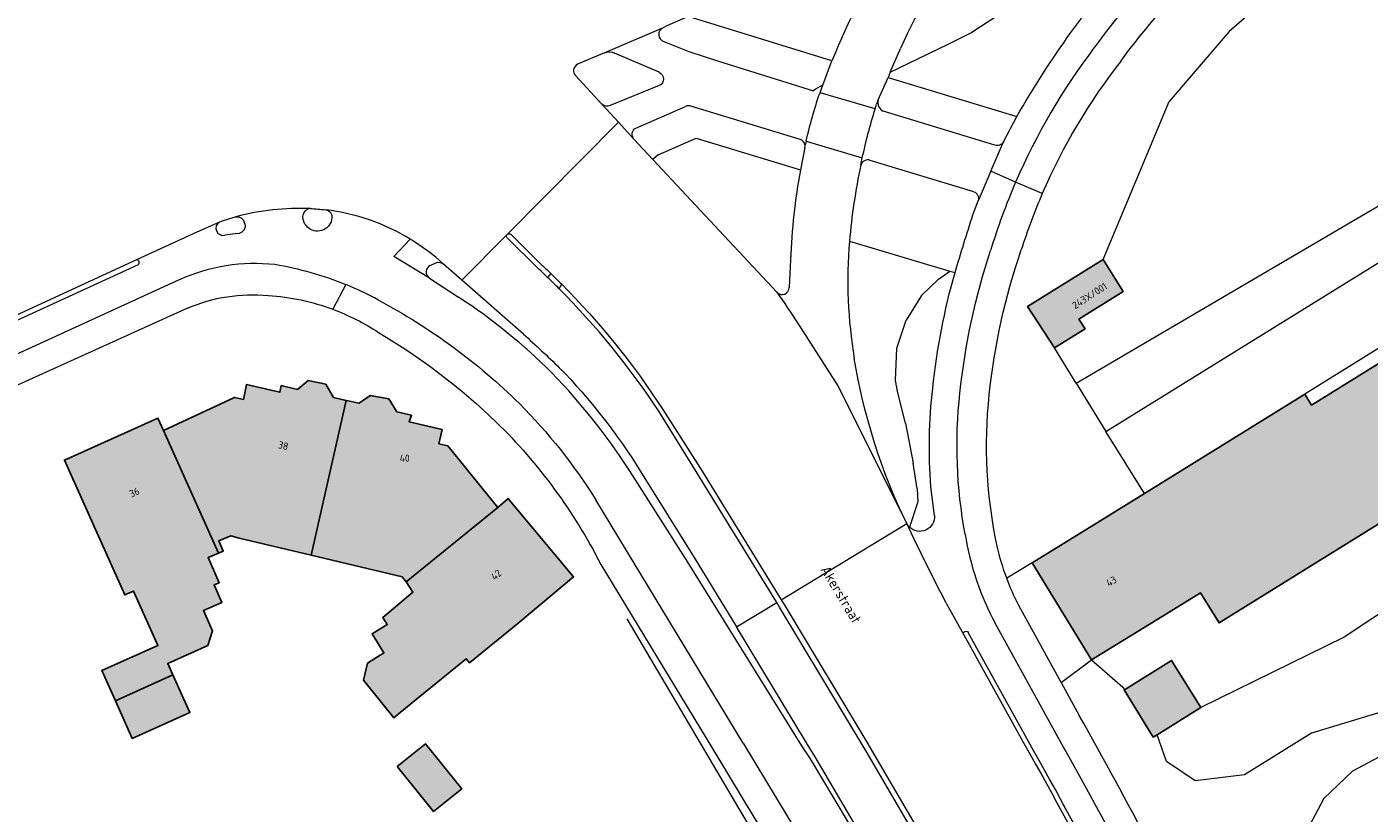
# Model space of a CAD drawing. Header units: metres. Extents: x 195286 to 196278, y 327273 to 327838.
# Tile 38 of 46: x 196052 to 196144, y 327641 to 327695. Entities that reach past the tile are written whole.
import ezdxf
from ezdxf.enums import TextEntityAlignment as Align

# ---------------------------------------------------------------- set-up
doc = ezdxf.new("R2010")
doc.units = ezdxf.units.M
for name, color, linetype, lineweight in [('B-WE-GR-BEPLANTING_CULTUUR_BOSPLANTSOEN-GV', 253, 'Continuous', 18), ('B-WE-GR-BEPLANTING_CULTUUR_HEESTERS-GV', 253, 'Continuous', 18), ('B-WE-IE-TERREINAFSCHEIDING_KUNSTMATIG_HEKWERK-G', 253, 'IE-TERREINAFSCHEIDING-KUNSTMATIG', 18), ('B-WE-OG-BEBOUWING-GV', 250, 'Continuous', 25), ('B-WE-OG-BEBOUWING-T18', 1, 'Continuous', 25), ('B-WE-OG-TERREIN_BEGROEID-GV', 253, 'Continuous', 9), ('B-WE-OG-TERREIN_ERF-GV', 253, 'Continuous', 9), ('B-WE-OG-TOPOGRAFIE-T18', 2, 'Continuous', 35), ('B-WE-VH-GESLOTENVERHARDING_ASFALT-GV', 253, 'Continuous', 9), ('B-WE-VH-OPENVERHARDING_BETONELEMENT-GV', 253, 'Continuous', 9), ('B-WE-VH-OPENVERHARDING_BETONSTRAATSTEEN-GV', 253, 'Continuous', 9), ('B-WE-VH-TEGEL-GV', 253, 'Continuous', 9)]:
    doc.layers.add(name, color=color, linetype=linetype, lineweight=lineweight)
doc.layers.add('B-WE-OG-BEBOUWING-V', color=7, linetype='Continuous', lineweight=5, true_color=0xfff3f2)
doc.styles.add('NLCS-ISO-M200-T18', font='NLCS-ISO.ttf', dxfattribs={"height": 0.36})
doc.linetypes.add('IE-TERREINAFSCHEIDING-KUNSTMATIG', pattern='A,4,[82,NLCS.SHX,S=0.75,R=90,X=0,Y=0],4,-2', length=10)

msp = doc.modelspace()

# ---------------------------------------------------------------- hatches: boundary and pattern name
at = {"layer": 'B-WE-OG-BEBOUWING-V'}
for points in [[(196122.699, 327672.868), (196124.814, 327674.186), (196124.391, 327674.864), (196127.436, 327676.765), (196126.059, 327678.971), (196120.851, 327675.719)], [(196132.768, 327656.003), (196134.051, 327653.931), (196151.148, 327664.516), (196152.44, 327662.429), (196162.629, 327668.737), (196159.839, 327673.244), (196157.329, 327671.691), (196153.877, 327677.267), (196140.424, 327668.939), (196139.961, 327669.687), (196128.906, 327662.843), (196125.419, 327660.684), (196121.158, 327658.066), (196125.266, 327651.379), (196129.526, 327653.997)], [(196070.521, 327670.018), (196069.395, 327670.273), (196069.291, 327669.815), (196067.002, 327670.353), (196066.797, 327669.325), (196066.177, 327669.459), (196061.277, 327667.185), (196065.068, 327658.738), (196065.392, 327658.877), (196065.09, 327659.58), (196065.914, 327659.933), (196066.489, 327659.763), (196071.462, 327658.586), (196073.88, 327669.257), (196072.999, 327669.456), (196072.467, 327670.383), (196071.256, 327670.625)], [(196077.37, 327668.465), (196076.808, 327669.359), (196075.528, 327669.603), (196074.76, 327669.057), (196073.88, 327669.257), (196071.462, 327658.586), (196077.72, 327657.106), (196078, 327656.758), (196084.325, 327661.886), (196080.881, 327666.119), (196080.263, 327666.268), (196080.497, 327667.248), (196078.204, 327667.781), (196078.368, 327668.239)], [(196061.277, 327667.185), (196060.896, 327668.034), (196054.446, 327665.141), (196056.492, 327660.579), (196058.611, 327655.856), (196059.21, 327656.124), (196060.889, 327652.381), (196057.021, 327650.646), (196057.955, 327648.565), (196061.921, 327650.344), (196061.565, 327651.137), (196064.336, 327652.38), (196064.647, 327653.37), (196064.038, 327654.791), (196065.286, 327655.325), (196064.762, 327656.549), (196065.111, 327656.699), (196064.366, 327658.437), (196065.068, 327658.738)], [(196085.716, 327653.886), (196089.554, 327657.092), (196085.232, 327662.265), (196085.046, 327662.488), (196084.325, 327661.886), (196078, 327656.758), (196078.472, 327656.044), (196076.394, 327654.308), (196076.702, 327653.815), (196075.658, 327653.164), (196076.475, 327651.855), (196075.342, 327651.148), (196075.069, 327649.971), (196077.163, 327647.387), (196077.583, 327647.757), (196082.146, 327651.456), (196082.372, 327651.176)], [(196129.778, 327646.224), (196132.788, 327648.093), (196130.773, 327651.337), (196127.532, 327649.323), (196127.503, 327649.305), (196129.518, 327646.062)], [(196061.921, 327650.344), (196057.955, 327648.565), (196059.121, 327645.966), (196063.087, 327647.744)], [(196077.387, 327644.028), (196079.901, 327640.927), (196081.844, 327642.501), (196079.33, 327645.603)]]:
    msp.add_hatch(color=256, dxfattribs=at).paths.add_polyline_path(points)

# ---------------------------------------------------------------- linework, layer by layer
at = {"layer": 'B-WE-GR-BEPLANTING_CULTUUR_BOSPLANTSOEN-GV'}
for points in [[(196166.65, 327718.195), (196165.322, 327717.059), (196158.38, 327711.879), (196149.325, 327706.003), (196141.208, 327700.267), (196134.742, 327694.669), (196130.609, 327689.849)], [(196126.059, 327678.971), (196127.436, 327676.765), (196124.391, 327674.864), (196124.814, 327674.186), (196122.699, 327672.868)], [(196132.788, 327648.093), (196129.778, 327646.224)]]:
    msp.add_lwpolyline(points, dxfattribs=at)
at = {"layer": 'B-WE-GR-BEPLANTING_CULTUUR_HEESTERS-GV'}
for points in [[(196127.301, 327692.659, 0.063943), (196121.869, 327683.507)], [(196121.869, 327683.507, 0.02462), (196120.421, 327679.638)]]:
    msp.add_lwpolyline(points, format="xyb", dxfattribs=at)
for points in [[(196124.2, 327670.444), (196122.699, 327672.868), (196120.851, 327675.719), (196126.059, 327678.971), (196130.609, 327689.849)], [(196121.158, 327658.066), (196125.419, 327660.684), (196128.906, 327662.843), (196126.259, 327667.118)], [(196123.162, 327649.822), (196125.266, 327651.379), (196121.158, 327658.066), (196119.419, 327656.998)], [(196123.162, 327649.822), (196124.413, 327647.546)], [(196174.23, 327620.471), (196174.046, 327623.086), (196173.652, 327627.816), (196171.55, 327634.384), (196167.215, 327641.346), (196162.223, 327646.864), (196156.049, 327648.966), (196148.693, 327648.835), (196140.417, 327646.338), (196135.819, 327643.448), (196132.403, 327643.054), (196130.434, 327644.368), (196129.778, 327646.224), (196129.518, 327646.062), (196127.503, 327649.305), (196127.532, 327649.323)]]:
    msp.add_lwpolyline(points, dxfattribs=at)
at = {"layer": 'B-WE-IE-TERREINAFSCHEIDING_KUNSTMATIG_HEKWERK-G'}
for points in [[(196124.2, 327670.444), (196156.095, 327689.144)], [(196159.852, 327664.311), (196142.687, 327652.949), (196132.788, 327648.093)], [(196102.603, 327638.36), (196093.248, 327654.211)]]:
    msp.add_lwpolyline(points, dxfattribs=at)
at = {"layer": 'B-WE-OG-BEBOUWING-GV'}
for points in [[(196122.699, 327672.868), (196124.814, 327674.186), (196124.391, 327674.864), (196127.436, 327676.765), (196126.059, 327678.971), (196120.851, 327675.719)], [(196132.768, 327656.003), (196134.051, 327653.931), (196151.148, 327664.516), (196152.44, 327662.429), (196162.629, 327668.737), (196159.839, 327673.244), (196157.329, 327671.691), (196153.877, 327677.267), (196140.424, 327668.939), (196139.961, 327669.687), (196128.906, 327662.843), (196125.419, 327660.684), (196121.158, 327658.066), (196125.266, 327651.379), (196129.526, 327653.997)], [(196070.521, 327670.018), (196069.395, 327670.273), (196069.291, 327669.815), (196067.002, 327670.353), (196066.797, 327669.325), (196066.177, 327669.459), (196061.277, 327667.185), (196065.068, 327658.738), (196065.392, 327658.877), (196065.09, 327659.58), (196065.914, 327659.933), (196066.489, 327659.763), (196071.462, 327658.586), (196073.88, 327669.257), (196072.999, 327669.456), (196072.467, 327670.383), (196071.256, 327670.625)], [(196077.37, 327668.465), (196076.808, 327669.359), (196075.528, 327669.603), (196074.76, 327669.057), (196073.88, 327669.257), (196071.462, 327658.586), (196077.72, 327657.106), (196078, 327656.758), (196084.325, 327661.886), (196080.881, 327666.119), (196080.263, 327666.268), (196080.497, 327667.248), (196078.204, 327667.781), (196078.368, 327668.239)], [(196061.277, 327667.185), (196060.896, 327668.034), (196054.446, 327665.141), (196056.492, 327660.579), (196058.611, 327655.856), (196059.21, 327656.124), (196060.889, 327652.381), (196057.021, 327650.646), (196057.955, 327648.565), (196061.921, 327650.344), (196061.565, 327651.137), (196064.336, 327652.38), (196064.647, 327653.37), (196064.038, 327654.791), (196065.286, 327655.325), (196064.762, 327656.549), (196065.111, 327656.699), (196064.366, 327658.437), (196065.068, 327658.738)], [(196085.716, 327653.886), (196089.554, 327657.092), (196085.232, 327662.265), (196085.046, 327662.488), (196084.325, 327661.886), (196078, 327656.758), (196078.472, 327656.044), (196076.394, 327654.308), (196076.702, 327653.815), (196075.658, 327653.164), (196076.475, 327651.855), (196075.342, 327651.148), (196075.069, 327649.971), (196077.163, 327647.387), (196077.583, 327647.757), (196082.146, 327651.456), (196082.372, 327651.176)], [(196129.778, 327646.224), (196132.788, 327648.093), (196130.773, 327651.337), (196127.532, 327649.323), (196127.503, 327649.305), (196129.518, 327646.062)], [(196061.921, 327650.344), (196057.955, 327648.565), (196059.121, 327645.966), (196063.087, 327647.744)], [(196077.387, 327644.028), (196079.901, 327640.927), (196081.844, 327642.501), (196079.33, 327645.603)]]:
    msp.add_lwpolyline(points, close=True, dxfattribs=at)
at = {"layer": 'B-WE-OG-TERREIN_BEGROEID-GV'}
for points in [[(196123.841, 327694.602, -0.062743), (196133.925, 327705.206)], [(196116.794, 327701.104, 0.070475), (196112.083, 327693.502)], [(196120.106, 327688.814, -0.025731), (196123.841, 327694.602)], [(196108.576, 327680.221, 0.063016), (196108.907, 327672.143)], [(196114.316, 327670.107, -0.042933), (196115.848, 327678.065)], [(196103.565, 327676.704, 0.680502), (196104.411, 327677.046)], [(196114.187, 327663.312, -0.049003), (196114.316, 327670.107)]]:
    msp.add_lwpolyline(points, format="xyb", dxfattribs=at)
for points in [[(196111.389, 327691.868), (196115.325, 327693.777), (196116.929, 327694.579), (196118.878, 327695.84), (196120.713, 327697.903), (196122.318, 327700.311), (196123.12, 327701.343)], [(196111.389, 327691.868), (196111.23, 327691.494), (196120.106, 327688.814)], [(196124.2, 327670.444), (196126.259, 327667.118), (196157.691, 327686.564), (196156.095, 327689.144)], [(196095.389, 327686.18), (196095.008, 327685.85), (196103.565, 327676.704)], [(196113.549, 327676.482), (196114.72, 327677.6), (196115.492, 327678.171)], [(196113.549, 327676.482), (196112.485, 327674.778)], [(196112.431, 327667.698), (196111.899, 327669.774), (196111.739, 327670.626), (196111.846, 327672.862), (196112.485, 327674.778)], [(196112.431, 327667.698), (196112.964, 327664.93)], [(196113.23, 327663.173), (196112.964, 327664.93)], [(196114.429, 327661.328), (196114.187, 327663.312)], [(196113.23, 327663.173), (196113.283, 327662.268), (196112.704, 327660.529)], [(196176.885, 327621.478), (196174.23, 327620.471), (196172.216, 327619.372), (196169.652, 327619.098), (196167.318, 327621.677), (196165.61, 327628.258), (196163.2, 327634.89), (196159.238, 327641.15), (196156.225, 327643.591), (196152.897, 327645.342), (196149.515, 327646.154), (196147.185, 327645.8), (196143.251, 327643.723), (196141.276, 327641.839), (196138.721, 327637.027), (196138.407, 327634.002), (196137.968, 327631.881), (196136.186, 327630.67), (196133.944, 327629.347)]]:
    msp.add_lwpolyline(points, dxfattribs=at)
at = {"layer": 'B-WE-OG-TERREIN_ERF-GV'}
for points in [[(196170.957, 327676.709), (196165.228, 327673.448), (196161.477, 327680.236), (196160.307, 327682.31), (196139.961, 327669.687), (196140.424, 327668.939), (196153.877, 327677.267), (196157.329, 327671.691), (196159.839, 327673.244), (196162.629, 327668.737), (196152.44, 327662.429), (196151.148, 327664.516), (196134.051, 327653.931), (196132.768, 327656.003), (196129.526, 327653.997), (196125.266, 327651.379), (196127.411, 327649.491), (196127.532, 327649.323), (196130.773, 327651.337), (196132.788, 327648.093)], [(196062.923, 327675.612), (196043.158, 327666.674), (196016.625, 327654.558)]]:
    msp.add_lwpolyline(points, dxfattribs=at)
msp.add_lwpolyline([(196085.232, 327662.265), (196089.554, 327657.092), (196085.716, 327653.886), (196082.372, 327651.176), (196082.146, 327651.456), (196077.583, 327647.757), (196077.163, 327647.387), (196075.069, 327649.971), (196075.342, 327651.148), (196076.475, 327651.855), (196075.658, 327653.164), (196076.702, 327653.815), (196076.394, 327654.308), (196078.472, 327656.044), (196078, 327656.758), (196077.72, 327657.106), (196071.462, 327658.586), (196066.489, 327659.763), (196065.914, 327659.933), (196065.09, 327659.58), (196065.392, 327658.877), (196065.068, 327658.738), (196064.366, 327658.437), (196065.111, 327656.699), (196064.762, 327656.549), (196065.286, 327655.325), (196064.038, 327654.791), (196064.647, 327653.37), (196064.336, 327652.38), (196061.565, 327651.137), (196061.921, 327650.344), (196063.087, 327647.744), (196059.121, 327645.966), (196057.955, 327648.565), (196057.021, 327650.646), (196060.889, 327652.381), (196059.21, 327656.124), (196058.611, 327655.856), (196056.492, 327660.579), (196054.446, 327665.141), (196060.896, 327668.034), (196061.277, 327667.185), (196066.177, 327669.459), (196066.797, 327669.325), (196067.002, 327670.353), (196069.291, 327669.815), (196069.395, 327670.273), (196070.521, 327670.018), (196071.256, 327670.625), (196072.467, 327670.383), (196072.999, 327669.456), (196073.88, 327669.257), (196074.76, 327669.057), (196075.528, 327669.603), (196076.808, 327669.359), (196077.37, 327668.465), (196078.368, 327668.239), (196078.204, 327667.781), (196080.497, 327667.248), (196080.263, 327666.268), (196080.881, 327666.119), (196084.325, 327661.886), (196085.046, 327662.488)], close=True, dxfattribs=at)
at = {"layer": 'B-WE-VH-GESLOTENVERHARDING_ASFALT-GV'}
for points in [[(196111.474, 327700.642, 0.044993), (196107.363, 327692.641)], [(196109.457, 327685.958, -0.022567), (196110.347, 327689.348)], [(196105.196, 327685.138, 0.037242), (196104.509, 327678.94)], [(196071.402, 327682.477, -0.012294), (196072.459, 327682.39)], [(196087.761, 327677.733, 0.004794), (196086.991, 327678.462)], [(196087.232, 327678.703, -0.004279), (196087.974, 327678.003)], [(196088.553, 327676.953, 0.005128), (196087.761, 327677.733)], [(196087.974, 327678.003, -0.005315), (196088.73, 327677.261)], [(196088.73, 327677.261, -0.052979), (196095.7, 327668.62)], [(196095.427, 327668.516, 0.049738), (196088.553, 327676.953)], [(196103.565, 327676.704, -0.009865), (196104.979, 327674.605)], [(196086.094, 327673.818, -0.011289), (196088.565, 327671.511)], [(196112.524, 327660.773, -0.073027), (196108.907, 327672.143)], [(196088.565, 327671.511, -0.054312), (196094.169, 327664.358)], [(196115.246, 327655.286, -0.01161), (196112.524, 327660.773)]]:
    msp.add_lwpolyline(points, format="xyb", dxfattribs=at)
for points in [[(196111.389, 327691.868), (196112.083, 327693.502)], [(196110.545, 327689.965), (196111.23, 327691.494)], [(196110.347, 327689.348), (196106.542, 327690.457)], [(196110.347, 327689.348), (196110.445, 327689.657)], [(196081.844, 327677.546), (196084.973, 327680.694), (196092.654, 327688.421)], [(196105.501, 327686.685), (196105.196, 327685.138)], [(196105.591, 327687.116), (196105.545, 327686.899)], [(196105.591, 327687.116), (196109.457, 327685.958)], [(196109.354, 327685.464), (196109.405, 327685.713), (196109.457, 327685.958)], [(196086.991, 327678.462), (196084.961, 327680.451), (196084.937, 327680.501), (196084.926, 327680.559), (196084.936, 327680.625), (196084.952, 327680.663)], [(196085.007, 327680.716), (196084.973, 327680.694), (196084.952, 327680.663)], [(196085.007, 327680.716), (196085.051, 327680.734), (196085.097, 327680.74), (196085.142, 327680.736), (196085.183, 327680.724), (196085.22, 327680.703), (196087.232, 327678.703)], [(196104.509, 327678.94), (196104.411, 327677.046)], [(196104.979, 327674.605), (196107.764, 327670.25), (196112.524, 327660.773)], [(196128.906, 327662.843), (196139.961, 327669.687)], [(196094.169, 327664.358), (196097.862, 327658.444), (196100.773, 327653.645), (196103.559, 327655.335), (196098.061, 327664.249), (196095.427, 327668.516)], [(196095.7, 327668.62), (196098.408, 327664.385), (196103.857, 327655.516), (196112.524, 327660.773)], [(196114.489, 327636.902), (196113.98, 327637.803), (196109.727, 327645.101), (196103.752, 327655.022), (196103.559, 327655.335)], [(196103.857, 327655.516), (196104.059, 327655.187), (196109.765, 327645.703), (196114.29, 327637.962), (196114.812, 327637.055), (196115.866, 327635.394)]]:
    msp.add_lwpolyline(points, dxfattribs=at)
at = {"layer": 'B-WE-VH-OPENVERHARDING_BETONELEMENT-GV'}
for points in [[(196059.406, 327678.936), (196049.275, 327674.286), (196011.92, 327657.142)], [(196116.463, 327653.109), (196120.665, 327645.514)], [(196120.908, 327645.763), (196116.762, 327653.267)]]:
    msp.add_lwpolyline(points, dxfattribs=at)
for points in [[(196059.536, 327678.608, 0.725266), (196059.406, 327678.936)], [(196132.082, 327624.121, 0.019685), (196120.908, 327645.763)], [(196120.665, 327645.514, -0.019743), (196131.784, 327623.926)]]:
    msp.add_lwpolyline(points, format="xyb", dxfattribs=at)
at = {"layer": 'B-WE-VH-OPENVERHARDING_BETONSTRAATSTEEN-GV'}
for points in [[(196095.723, 327694.932), (196091.912, 327693.306), (196091.672, 327693.204)], [(196091.672, 327693.204), (196089.829, 327692.412)], [(196095.45, 327691.863), (196092.376, 327693.191)], [(196089.68, 327691.634), (196091.507, 327689.677)], [(196095.458, 327690.949), (196092.068, 327689.571)], [(196106.542, 327690.457), (196106.634, 327690.714), (196106.728, 327690.968)], [(196091.507, 327689.677), (196092.654, 327688.421), (196093.711, 327687.263)], [(196093.85, 327688.02), (196097.266, 327689.515)], [(196110.545, 327689.965), (196110.445, 327689.657)], [(196118.591, 327686.847), (196110.894, 327689.189)], [(196105.501, 327686.685), (196105.545, 327686.899)], [(196118.321, 327685.039), (196119.198, 327687.078)], [(196119.209, 327687.101), (196119.198, 327687.078)], [(196117.14, 327683.635), (196110.007, 327685.793)], [(196120.03, 327684.301), (196118.321, 327685.039), (196117.44, 327682.995)], [(196117.087, 327682.045), (196117.44, 327682.995)], [(196066.274, 327681.913), (196066.193, 327681.892), (196065.247, 327681.593), (196065.126, 327681.54)], [(196065.126, 327681.54), (196063.578, 327680.855), (196059.406, 327678.936)], [(196066.938, 327681.31), (196066.839, 327681.564)], [(196066.4, 327680.764), (196065.493, 327680.633)], [(196078.284, 327680.37), (196077.165, 327679.169)], [(196108.576, 327680.221), (196115.492, 327678.171), (196115.848, 327678.065)], [(196079.619, 327677.687), (196077.165, 327679.169)], [(196059.536, 327678.608), (196012.041, 327656.818)], [(196079.664, 327678.558), (196080.041, 327678.743)], [(196086.094, 327673.818), (196081.844, 327677.546), (196080.584, 327678.651)], [(196079.619, 327677.687), (196081.626, 327676.369)], [(196087.974, 327678.003), (196087.761, 327677.733)], [(196088.553, 327676.953), (196088.73, 327677.261)], [(196111.397, 327635.178), (196108.433, 327640.294), (196105.88, 327644.568), (196105.294, 327645.452), (196097.42, 327658.106), (196093.665, 327664.029)], [(196115.246, 327655.286), (196116.463, 327653.109)], [(196111.729, 327635.283), (196108.677, 327640.52), (196106.209, 327644.697), (196105.611, 327645.669), (196100.773, 327653.645)], [(196122.582, 327646.692), (196118.637, 327653.852)], [(196101.247, 327645.649), (196111.875, 327628.033)]]:
    msp.add_lwpolyline(points, dxfattribs=at)
for points in [[(196091.672, 327693.204, -0.197428), (196092.376, 327693.191)], [(196089.829, 327692.412, 0.512755), (196089.68, 327691.634)], [(196095.45, 327691.863, -0.645504), (196095.458, 327690.949)], [(196105.591, 327687.116, -0.031358), (196106.542, 327690.457)], [(196106.728, 327690.968, 0.058008), (196106.09, 327690.589)], [(196092.068, 327689.571, -0.321178), (196091.507, 327689.677)], [(196093.711, 327687.263, -0.476582), (196093.85, 327688.02)], [(196119.198, 327687.078, -0.390887), (196118.591, 327686.847)], [(196110.007, 327685.793, 0.440991), (196109.354, 327685.464)], [(196109.354, 327685.464, 0.032363), (196108.576, 327680.221)], [(196117.14, 327683.635, -0.437951), (196117.44, 327682.995)], [(196071.402, 327682.477, 0.072181), (196066.274, 327681.913)], [(196066.274, 327681.913, -0.37654), (196066.839, 327681.564)], [(196072.887, 327681.829, -1.018648), (196070.897, 327682.042)], [(196071.402, 327682.477, 0.357212), (196070.897, 327682.042)], [(196078.284, 327680.37, 0.105624), (196072.459, 327682.39)], [(196072.459, 327682.39, -0.419775), (196072.887, 327681.829)], [(196115.848, 327678.065, -0.006612), (196117.087, 327682.045)], [(196065.126, 327681.54, 0.847788), (196065.493, 327680.633)], [(196066.4, 327680.764, 0.376366), (196066.938, 327681.31)], [(196080.584, 327678.651, 0.04876), (196078.284, 327680.37)], [(196116.189, 327669.758, -0.052752), (196118.304, 327679.59)], [(196062.404, 327677.592, -0.136124), (196068.951, 327678.633)], [(196068.951, 327678.633, -0.05563), (196073.836, 327677.242)], [(196079.664, 327678.558, 0.589129), (196079.619, 327677.687)], [(196080.041, 327678.743, -0.250448), (196080.584, 327678.651)], [(196088.055, 327671.154, 0.049825), (196081.626, 327676.369)], [(196076.102, 327676.167, -0.071088), (196085.826, 327669.035)], [(196093.665, 327664.029, 0.051288), (196088.055, 327671.154)], [(196085.826, 327669.035, -0.055671), (196091.083, 327662.402)], [(196116.549, 327660.038, -0.074079), (196116.189, 327669.758)], [(196112.704, 327660.529, -0.075183), (196112.524, 327660.773)], [(196114.429, 327661.328, -0.697857), (196112.704, 327660.529)], [(196116.463, 327653.109, -1.020465), (196116.762, 327653.267)], [(196133.699, 327625.215, 0.019696), (196122.582, 327646.692)]]:
    msp.add_lwpolyline(points, format="xyb", dxfattribs=at)
at = {"layer": 'B-WE-VH-TEGEL-GV'}
for points in [[(196134.599, 327703.288, 0.063425), (196125.45, 327693.564)], [(196127.301, 327692.659, -0.061253), (196135.974, 327701.814)], [(196095.723, 327694.932, 0.69512), (196095.775, 327693.985)], [(196125.45, 327693.564, 0.060934), (196120.03, 327684.301)], [(196097.627, 327689.537, 0.182991), (196097.266, 327689.515)], [(196110.545, 327689.965, 0.35668), (196110.894, 327689.189)], [(196105.501, 327686.685, 0.408739), (196105.102, 327687.263)], [(196120.03, 327684.301, 0.028438), (196118.304, 327679.59)], [(196118.21, 327669.647, -0.055935), (196120.421, 327679.638)], [(196076.102, 327676.167, 0.027517), (196073.836, 327677.242)], [(196062.923, 327675.612, -0.12551), (196068.495, 327676.487)], [(196068.495, 327676.487, -0.073672), (196072.953, 327675.537)], [(196072.953, 327675.537, -0.056687), (196076.089, 327673.942)], [(196076.089, 327673.942, -0.057903), (196084.223, 327667.759)], [(196118.759, 327659.217, -0.079675), (196118.21, 327669.647)], [(196084.223, 327667.759, -0.081004), (196091.427, 327657.962)], [(196116.549, 327660.038, 0.084084), (196118.637, 327653.852)], [(196119.419, 327656.998, -0.033963), (196118.759, 327659.217)], [(196120.248, 327655.122, -0.030046), (196119.419, 327656.998)], [(196133.944, 327629.347, 0.015917), (196124.413, 327647.546)]]:
    msp.add_lwpolyline(points, format="xyb", dxfattribs=at)
for points in [[(196106.728, 327690.968), (196107.363, 327692.641), (196097.457, 327695.712), (196095.989, 327695.052), (196095.723, 327694.932)], [(196095.775, 327693.985), (196097.498, 327693.3), (196099.462, 327692.642), (196106.09, 327690.589)], [(196105.102, 327687.263), (196097.627, 327689.537)], [(196119.209, 327687.101), (196119.219, 327687.125), (196120.106, 327688.814)], [(196093.711, 327687.263), (196095.008, 327685.85)], [(196095.389, 327686.18), (196097.995, 327687.322), (196105.196, 327685.138)], [(196121.869, 327683.507), (196120.03, 327684.301)], [(196062.404, 327677.592), (196010.537, 327653.832), (195989.974, 327644.377)], [(196073.836, 327677.242), (196072.953, 327675.537)], [(196101.247, 327645.649), (196093.209, 327658.919), (196091.083, 327662.402)], [(196091.427, 327657.962), (196099.088, 327645.344), (196103.132, 327638.644), (196105.729, 327634.341), (196110.106, 327627.089), (196110.189, 327627.033), (196107.231, 327623.232), (196107.555, 327622.375)], [(196123.162, 327649.822), (196120.248, 327655.122)]]:
    msp.add_lwpolyline(points, dxfattribs=at)

# ---------------------------------------------------------------- texts
at = {"layer": 'B-WE-OG-BEBOUWING-T18', "style": 'NLCS-ISO-M200-T18'}
for s, rotation, p in [('243X/001', 33, (196125.132, 327676.469)), ('38', 347.3, (196069.537, 327666.14)), ('36', 24.1, (196059.269, 327662.92)), ('42', 39.8, (196084.216, 327657.242)), ('43', 31.5, (196126.632, 327656.797))]:
    msp.add_text(s, height=0.5, rotation=rotation, dxfattribs=at).set_placement(p, align=Align.MIDDLE)
msp.add_text('40', height=0.5, dxfattribs=at).set_placement((196077.905, 327665.278), align=Align.MIDDLE)
at = {"layer": 'B-WE-OG-TOPOGRAFIE-T18', "style": 'NLCS-ISO-M200-T18'}
msp.add_text('Akerstraat', height=0.7, rotation=301, dxfattribs=at).set_placement((196107.988, 327655.884), align=Align.MIDDLE)

doc.saveas('drawing.dxf')
